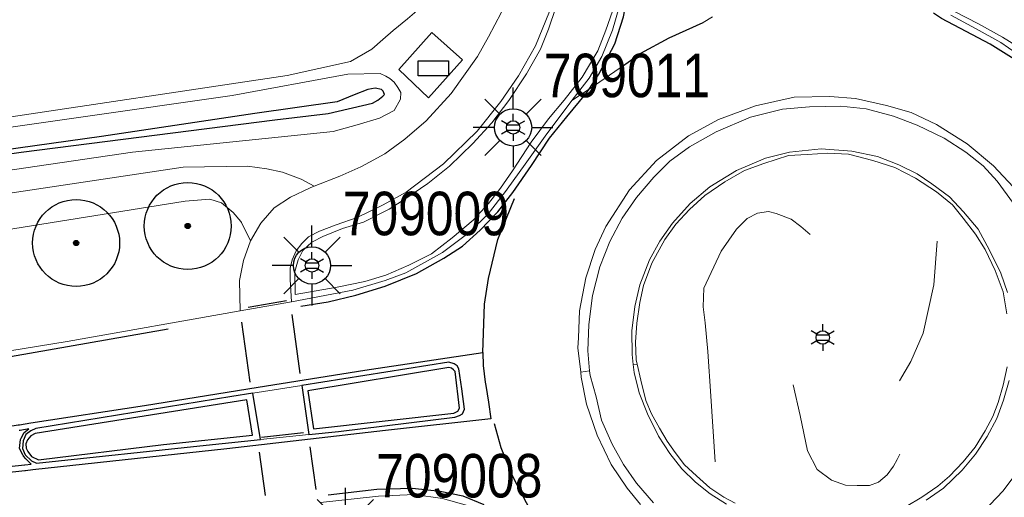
# Model space of a CAD drawing. Header units: metres. Extents: x 169249 to 194689, y 406250 to 412203.
# Tile 7 of 14: x 181572 to 181629, y 409284 to 409312. Entities that reach past the tile are written whole.
import ezdxf
from ezdxf.enums import TextEntityAlignment as Align

# ---------------------------------------------------------------- set-up
doc = ezdxf.new("R2010")
doc.units = ezdxf.units.M
doc.layers.get('0').update_dxf_attribs({"lineweight": 25})
for name, color, linetype, lineweight in [('B-WE-GR-BOOM-S', 90, 'Continuous', 25), ('B-WE-GR-HAAG-G', 90, 'GR-HAAG1', 13), ('B-WE-IE-TERREINAFSCHEIDING_KUNSTMATIG_HEKWERK-G', 20, 'IE-TERREINAFSCHEIDING-KUNSTMATIG', 18), ('B-WE-KL-ET_LS_OV_KAST-S', 190, 'Continuous', 25), ('B-WE-KL-ET_LS_OV_LICHTMAST-S', 190, 'Continuous', 25), ('B-WE-OG-TOPOGRAFIE_WATER-GV', 160, 'Continuous', 18), ('B-WE-OG-TOPOGRAFIE_WEG_BERM-GV', 62, 'Continuous', 18), ('B-WE-OG-TOPOGRAFIE_WEG_RIJWEG-GV', 252, 'Continuous', 18), ('B-WE-OG-TOPOGRAFIE_WEG_RIJWIELPAD-GV', 51, 'Continuous', 18)]:
    doc.layers.add(name, color=color, linetype=linetype, lineweight=lineweight)
for name, color, linetype in [('B-WE-OG-TOPOGRAFIE_WATER_SLOOT-GV', 7, 'Continuous'), ('B-WE-OG-TOPOGRAFIE_WEG_VERKEERSEILAND-GV', 7, 'Continuous'), ('B-WE-VW-MARKERING-G', 7, 'Continuous')]:
    doc.layers.add(name, color=color, linetype=linetype)
doc.styles.add('ARIAL', font='ARIALN.TTF', dxfattribs={"height": 1})
doc.styles.add('NLCS-ISO', font='txt')
doc.linetypes.add('GR-HAAG1', pattern='A,6,[176,NLCS.SHX,S=0.125,R=0,X=0,Y=0],-2', length=8)
doc.linetypes.add('IE-TERREINAFSCHEIDING-KUNSTMATIG', pattern='A,4,[82,NLCS.SHX,S=0.75,R=90,X=0,Y=0],4,-2', length=10)

# ---------------------------------------------------------------- blocks, each defined once
blk = doc.blocks.new('SKL-ET_OV_KAST_ALGEMEEN-SO')
for p, q in [((-0.912, 0.442), (0.838, 0.442)), ((-0.912, -0.433), (-0.912, 0.442)), ((0.838, 0.442), (0.838, -0.433)), ((0.838, -0.433), (-0.912, -0.433))]:
    blk.add_line(p, q)
blk = doc.blocks.new('SGR-BOOM_01')
at = {"ltscale": 0.1}
h = blk.add_hatch(color=256, dxfattribs=at)
edge = h.paths.add_edge_path()
edge.add_arc((0, 0), 0.15, 0, 360)
for radius in [2.5, 0.045]:
    blk.add_circle((0, 0), radius)
blk.add_circle((0, 0), 0.15, dxfattribs=at)
blk = doc.blocks.new('B-SIE-WEG_LICHTMAST-SO')
at = {"ltscale": 0.1}
for p, q in [((0, 0.386), (0, 0.772)), ((-0.334, 0.193), (-0.668, 0.386)), ((0.334, 0.193), (0.668, 0.386)), ((-0.334, -0.193), (-0.668, -0.386)), ((0, -0.386), (0, -0.772)), ((0.334, -0.193), (0.668, -0.386))]:
    blk.add_line(p, q, dxfattribs=at)
at = {"flags": 128}
for points in [[(-0.354, 0.152), (0.354, 0.152)], [(-0.354, -0.152), (0.354, -0.152)]]:
    blk.add_lwpolyline(points, dxfattribs=at)
at = {"ltscale": 0.1}
blk.add_circle((0, 0), 0.386, dxfattribs=at)
at = {"style": 'NLCS-ISO'}
blk.add_attdef('TYPE', text='', height=0.549, dxfattribs=at).set_placement((0, 0.772), align=Align.BOTTOM_CENTER)
blk = doc.blocks.new('LM')
for p, q in [((-0.47, 0.612), (-0.47, 1.834)), ((-1.227, 0.299), (-2.091, 1.163)), ((0.287, 0.298), (1.152, 1.163)), ((-1.54, -0.458), (-2.762, -0.458)), ((0.599, -0.458), (1.822, -0.458)), ((-1.226, -1.215), (-2.091, -2.08)), ((-0.47, -1.527), (-0.47, -2.75)), ((0.286, -1.214), (1.152, -2.08))]:
    blk.add_line(p, q)
blk.add_circle((-0.47, -0.458), 1.07)
at = {"color": 7, "style": 'ARIAL'}
blk.add_attdef('MASTNR.', (1.3, 1.28), '', height=2.5, dxfattribs=at)

msp = doc.modelspace()

# ---------------------------------------------------------------- linework, layer by layer
at = {"layer": 'B-WE-GR-HAAG-G'}
for points in [[(181611.889, 409286.132, 19.578), (181611.641, 409289.907, 19.758), (181611.466, 409292.467, 19.81), (181611.312, 409294.11, 19.821), (181611.2, 409295.045, 19.812), (181611.24, 409296.111, 19.801), (181612.232, 409298.23, 19.725), (181613.116, 409299.511, 19.675), (181613.725, 409300.114, 19.659), (181614.33, 409300.419, 19.681), (181614.95, 409300.512, 19.711), (181615.406, 409300.408, 19.752), (181616.259, 409300.077, 19.789), (181616.806, 409299.647, 19.848), (181617.353, 409299.194, 19.864)], [(181624.666, 409298.817, 19.569), (181624.465, 409296.307, 19.81), (181623.842, 409293.531, 19.984), (181623.14, 409291.904, 20.037), (181622.493, 409290.774, 20.044)], [(181616.384, 409290.559, 20.149), (181616.785, 409288.789, 20.028), (181617.195, 409286.754, 19.851), (181617.753, 409285.691, 19.731), (181618.576, 409285.064, 19.632), (181619.377, 409284.788, 19.591), (181620.055, 409284.763, 19.513), (181620.771, 409284.756, 19.501), (181621.273, 409284.959, 19.482), (181621.779, 409285.372, 19.455), (181622.152, 409285.878, 19.488), (181622.35, 409286.263, 19.56), (181622.5, 409286.57, 19.603)]]:
    msp.add_polyline3d(points, dxfattribs=at)
at = {"layer": 'B-WE-IE-TERREINAFSCHEIDING_KUNSTMATIG_HEKWERK-G'}
msp.add_polyline3d([(181598.33, 409322.817, 18.354), (181598.23, 409320.552, 18.354), (181597.959, 409318.445, 18.418), (181597.113, 409315.643, 18.49), (181596.525, 409314.257, 18.555), (181595.807, 409313.134, 18.564), (181595.131, 409312.402, 18.564), (181594.199, 409311.594, 18.561), (181593.36, 409310.935, 18.561), (181592.784, 409310.401, 18.561), (181592.149, 409309.843, 18.546), (181590.915, 409309.142, 18.471), (181587.28, 409308.335, 18.409), (181570.102, 409305.761, 18.334), (181549.462, 409302.853, 18.294), (181535.543, 409301.014, 18.291), (181525.363, 409299.338, 18.25)], dxfattribs=at)
at = {"layer": 'B-WE-OG-TOPOGRAFIE_WATER-GV'}
msp.add_polyline3d([(181530.004, 409296.872, 18.246), (181535.751, 409297.742, 18.226), (181542.867, 409298.643, 18.238), (181559.819, 409301.208, 18.16), (181578.378, 409303.938, 18.093), (181589.91, 409305.126, 18.366), (181591.294, 409305.509, 18.438), (181592.574, 409305.884, 18.441), (181593.418, 409306.329, 18.444), (181593.788, 409306.98, 18.438), (181593.811, 409307.368, 18.433), (181593.637, 409307.657, 18.433), (181593.419, 409307.948, 18.43), (181593.174, 409308.158, 18.415), (181592.944, 409308.292, 18.406), (181592.615, 409308.447, 18.319), (181590.762, 409308.422, 18.247), (181584.107, 409307.193, 18.273), (181566.007, 409304.594, 18.282), (181544.322, 409301.567, 18.255), (181532.085, 409299.994, 18.189)], dxfattribs=at)
at = {"layer": 'B-WE-OG-TOPOGRAFIE_WATER_SLOOT-GV'}
msp.add_polyline3d([(181521.263, 409296.319, 17.175), (181537.392, 409299.108, 17.277), (181555.651, 409301.657, 17.29), (181571.976, 409303.926, 17.29), (181586.564, 409305.791, 17.343), (181589.638, 409306.154, 17.365), (181592.178, 409306.742, 17.4), (181592.49, 409306.925, 17.4), (181592.782, 409307.147, 17.404), (181592.876, 409307.247, 17.404), (181592.787, 409307.445, 17.391), (181592.707, 409307.533, 17.387), (181592.335, 409307.614, 17.382), (181591.917, 409307.537, 17.382), (181591.117, 409307.224, 17.378), (181590.15, 409306.822, 17.382), (181585.418, 409306.161, 17.391), (181576.593, 409304.831, 17.387), (181566.984, 409303.496, 17.387), (181556.575, 409302.16, 17.378), (181547.695, 409300.871, 17.391), (181537.023, 409299.443, 17.277), (181527.062, 409297.675, 17.272)], dxfattribs=at)
at = {"layer": 'B-WE-OG-TOPOGRAFIE_WEG_BERM-GV'}
for p, q in [((181607.18, 409291.717, 19.033), (181607.402, 409291.749, 19.182)), ((181604.154, 409291.287, 18.894), (181604.666, 409291.36, 19.023))]:
    msp.add_line(p, q, dxfattribs=at)
for points in [[(181588.821, 409301.971, 18.406), (181590.307, 409302.556, 18.432), (181591.513, 409303.087, 18.451), (181592.006, 409303.356, 18.459), (181592.897, 409303.842, 18.474), (181594.039, 409304.679, 18.504), (181595.264, 409305.731, 18.542), (181596.711, 409307.299, 18.554), (181598.222, 409309.437, 18.555), (181598.856, 409310.567, 18.555), (181599.573, 409311.946, 18.526), (181599.971, 409313.043, 18.531), (181600.44, 409314.677, 18.531), (181600.589, 409316.121, 18.526), (181600.548, 409317.694, 18.499), (181600.3, 409321.594, 18.453), (181600.23, 409322.976, 18.448)], [(181605.361, 409309.438, 18.759), (181605.99, 409310.95, 18.735), (181606.372, 409312.27, 18.725), (181606.69, 409313.819, 18.688), (181606.704, 409314.888, 18.662), (181606.695, 409316.213, 18.639), (181606.581, 409317.151, 18.61), (181605.802, 409320.589, 18.592), (181605.788, 409320.652, 18.591)], [(181603.358, 409318.605, 18.536), (181603.417, 409318.003, 18.539), (181603.416, 409316.82, 18.536), (181603.278, 409315.671, 18.555), (181602.884, 409313.859, 18.6), (181602.359, 409312.025, 18.612), (181601.552, 409310.043, 18.622), (181600.586, 409308.319, 18.622), (181599.568, 409306.834, 18.625), (181598.199, 409305.147, 18.6), (181596.257, 409303.26, 18.603), (181594.108, 409301.64, 18.552), (181592.788, 409300.906, 18.539), (181591.302, 409300.168, 18.532), (181590.091, 409299.757, 18.51), (181589.131, 409299.385, 18.497), (181588.503, 409299.069, 18.481), (181588.108, 409298.678, 18.494), (181587.795, 409298.255, 18.504), (181587.569, 409297.737, 18.52), (181587.447, 409297.253, 18.526), (181587.437, 409296.602, 18.545), (181587.514, 409295.332, 18.591)], [(181596.601, 409303.13, 18.67), (181595.365, 409302.126, 18.634), (181594.105, 409301.264, 18.624), (181593.146, 409300.644, 18.613), (181591.667, 409299.907, 18.627), (181590.464, 409299.546, 18.616), (181589.415, 409299.12, 18.609), (181589.357, 409299.102, 18.613), (181588.698, 409298.75, 18.627), (181588.18, 409298.285, 18.627), (181587.909, 409297.737, 18.66), (181587.715, 409297.069, 18.663), (181587.741, 409295.738, 18.75), (181590.152, 409296.162, 18.757), (181591.734, 409296.496, 18.789), (181592.951, 409296.861, 18.811), (181594.261, 409297.427, 18.818), (181595.575, 409298.088, 18.829), (181596.77, 409298.996, 18.861), (181597.973, 409300.015, 18.868), (181598.843, 409300.981, 18.904), (181599.541, 409301.865, 18.904), (181600.227, 409302.848, 18.919), (181601.306, 409304.501, 18.922), (181602.309, 409305.843, 18.93), (181603.213, 409306.918, 18.894), (181604.243, 409308.235, 18.879), (181605.135, 409309.76, 18.897), (181605.601, 409310.95, 18.926), (181605.975, 409312.037, 18.883)], [(181602.729, 409312.241, 18.699), (181602.307, 409311.008, 18.71), (181601.834, 409309.856, 18.732), (181601.041, 409308.438, 18.739), (181600.016, 409306.909, 18.721), (181599.047, 409305.621, 18.717), (181597.95, 409304.43, 18.717), (181596.601, 409303.13, 18.67)], [(181625.647, 409312.026, 18.809), (181627.025, 409311.304, 18.786), (181628.413, 409310.541, 18.729), (181629.775, 409309.691, 18.722)], [(181625.448, 409311.814, 18.764), (181626.898, 409311.03, 18.801), (181628.318, 409310.245, 18.751), (181629.2, 409309.629, 18.723), (181630.258, 409308.903, 18.712), (181631.025, 409308.323, 18.717), (181631.817, 409307.64, 18.707), (181632.583, 409306.789, 18.694), (181633.469, 409305.874, 18.686), (181634.389, 409305.007, 18.717), (181635.313, 409304.277, 18.717), (181636.342, 409303.624, 18.71), (181637.244, 409303.154, 18.691)], [(181595.597, 409310.805, 18.688), (181593.702, 409308.675, 18.633), (181595.403, 409307.048, 18.726), (181597.366, 409309.24, 18.703), (181595.597, 409310.805, 18.688)], [(181603.653, 409306.895, 18.772), (181604.637, 409308.178, 18.777), (181605.361, 409309.438, 18.759)], [(181587.514, 409295.332, 18.591), (181591.047, 409295.997, 18.533), (181592.911, 409296.559, 18.673), (181594.092, 409296.997, 18.648), (181596.216, 409298.164, 18.699), (181597.749, 409299.315, 18.724), (181598.838, 409300.377, 18.75), (181599.826, 409301.669, 18.737), (181599.93, 409301.812, 18.743), (181600.969, 409303.232, 18.801), (181602.12, 409304.851, 18.737), (181603.653, 409306.895, 18.772)], [(181629.307, 409301.63, 18.856), (181627.898, 409303.135, 18.885), (181626.379, 409304.418, 18.907), (181624.62, 409305.521, 18.896), (181623.164, 409306.22, 18.91), (181621.752, 409306.622, 18.903), (181619.954, 409307.019, 18.878), (181618.492, 409307.138, 18.86), (181616.43, 409307.098, 18.856), (181614.217, 409306.587, 18.831), (181612.089, 409305.814, 18.853), (181610.349, 409304.87, 18.856), (181608.521, 409303.451, 18.9), (181606.966, 409301.759, 18.889), (181605.607, 409299.648, 18.9), (181604.996, 409298.343, 18.882), (181604.442, 409296.701, 18.874), (181604.095, 409294.806, 18.867), (181604.022, 409293.259, 18.813), (181603.994, 409292.682, 18.885), (181604.154, 409291.287, 18.894)], [(181604.666, 409291.36, 19.023), (181604.562, 409292.501, 19.02), (181604.625, 409294.02, 19.024), (181604.825, 409295.689, 19.02), (181605.261, 409297.347, 19.013), (181605.838, 409298.785, 19.017), (181606.548, 409300.142, 19.013), (181607.367, 409301.316, 19.01), (181608.362, 409302.495, 19.007), (181609.288, 409303.422, 19), (181610.403, 409304.234, 19.01), (181611.938, 409305.092, 19.013), (181613.923, 409305.938, 19.024), (181615.769, 409306.404, 19.02), (181617.318, 409306.546, 19.027), (181619.121, 409306.571, 19.027), (181620.573, 409306.421, 19.03), (181622.142, 409306.003, 19.027), (181623.508, 409305.489, 19.027), (181625.051, 409304.739, 19.024), (181626.296, 409303.932, 19.037), (181627.309, 409303.153, 19.03), (181628.105, 409302.258, 19.017), (181629.056, 409300.976, 19.02)], [(181628.7, 409295.855, 19.037), (181628.319, 409296.972, 19.051), (181627.672, 409298.301, 19.047), (181627.013, 409299.511, 19.061), (181626.177, 409300.508, 19.075), (181625.367, 409301.357, 19.075), (181624.345, 409302.106, 19.064), (181623.503, 409302.684, 19.092), (181622.452, 409303.201, 19.061), (181621.226, 409303.689, 19.071), (181619.755, 409303.994, 19.081), (181617.989, 409304.117, 19.081), (181616.155, 409303.936, 19.078), (181614.777, 409303.593, 19.058), (181613.109, 409302.867, 19.075), (181611.576, 409301.933, 19.085), (181610.46, 409300.981, 19.071), (181609.439, 409299.851, 19.071), (181608.711, 409298.815, 19.064), (181608.119, 409297.736, 19.054), (181607.557, 409296.294, 19.044), (181607.271, 409295.048, 19.047), (181607.103, 409293.651, 19.047), (181607.12, 409292.289, 19.044), (181607.18, 409291.717, 19.033)], [(181607.402, 409291.749, 19.182), (181607.347, 409291.987, 19.177), (181607.308, 409293.014, 19.185), (181607.384, 409294.103, 19.188), (181607.559, 409295.286, 19.195), (181607.76, 409296.267, 19.192), (181608.245, 409297.548, 19.199), (181608.998, 409298.905, 19.195), (181609.634, 409299.794, 19.218), (181610.417, 409300.631, 19.224), (181611.287, 409301.442, 19.205), (181612.435, 409302.222, 19.202), (181613.567, 409302.876, 19.215), (181614.687, 409303.283, 19.227), (181616.108, 409303.732, 19.231), (181617.181, 409303.804, 19.224), (181618.372, 409303.879, 19.24), (181619.557, 409303.807, 19.221), (181620.962, 409303.459, 19.221), (181622.223, 409303.046, 19.224), (181623.414, 409302.427, 19.205), (181624.613, 409301.659, 19.218), (181625.531, 409300.898, 19.221), (181626.156, 409300.132, 19.211), (181626.869, 409299.223, 19.208), (181627.426, 409298.338, 19.192), (181628.001, 409297.128, 19.167), (181628.459, 409295.891, 19.167), (181628.666, 409294.626, 19.172)], [(181528.106, 409294.63, 18.36), (181553.605, 409298.724, 18.36), (181568.238, 409301.104, 18.336), (181581.29, 409303.075, 18.301), (181584.985, 409303.118, 18.348), (181586.102, 409302.965, 18.383), (181587.004, 409302.772, 18.383), (181588.075, 409302.376, 18.36), (181588.821, 409301.971, 18.406)], [(181585.163, 409298.827, 18.421), (181584.654, 409299.884, 18.407), (181584.609, 409299.944, 18.395), (181584.169, 409300.468, 18.371), (181583.492, 409301.011, 18.348), (181582.823, 409301.221, 18.324), (181581.403, 409301.109, 18.336), (181570.519, 409299.363, 18.324), (181558.359, 409297.372, 18.348), (181548.5, 409295.949, 18.371), (181537.5, 409294.029, 18.36), (181528.297, 409292.657, 18.383)], [(181584.569, 409294.809, 18.546), (181584.537, 409296.548, 18.47), (181584.768, 409297.708, 18.428), (181585.163, 409298.827, 18.421)], [(181548.669, 409288.672, 18.342), (181561.704, 409290.922, 18.291), (181571.315, 409292.51, 18.367), (181574.613, 409293.054, 18.393), (181584.569, 409294.809, 18.546)], [(181607.18, 409291.717, 19.033), (181607.229, 409291.255, 19.024), (181607.516, 409290.101, 19.01), (181608.005, 409288.877, 19.027), (181608.636, 409287.602, 19.037), (181609.284, 409286.603, 19.037), (181609.979, 409285.73, 19.044), (181610.752, 409284.95, 19.034), (181611.592, 409284.281, 19.044), (181612.545, 409283.686, 19.044)], [(181613.039, 409283.752, 19.177), (181612.383, 409284.1, 19.167), (181611.573, 409284.635, 19.17), (181610.806, 409285.314, 19.174), (181610.126, 409285.958, 19.192), (181609.597, 409286.671, 19.192), (181609.129, 409287.321, 19.185), (181608.679, 409288.062, 19.195), (181608.221, 409288.893, 19.21), (181607.909, 409289.653, 19.221), (181607.617, 409290.828, 19.199), (181607.402, 409291.749, 19.182)], [(181628.679, 409291.592, 19.179), (181628.444, 409290.534, 19.17), (181628.156, 409289.532, 19.17), (181627.853, 409288.73, 19.179), (181627.42, 409287.902, 19.186), (181626.839, 409286.969, 19.173), (181626.156, 409286.134, 19.159), (181625.372, 409285.296, 19.169), (181624.69, 409284.729, 19.176), (181623.78, 409284.103, 19.183), (181622.868, 409283.552, 19.179)], [(181604.154, 409291.287, 18.894), (181604.189, 409290.985, 18.896), (181604.485, 409289.45, 18.889), (181605.096, 409287.653, 18.885), (181605.9, 409285.972, 18.867), (181606.818, 409284.607, 18.878), (181607.602, 409283.669, 18.878)], [(181608.342, 409283.766, 18.986), (181607.364, 409284.907, 18.986), (181606.615, 409285.975, 18.979), (181605.957, 409287.135, 19.017), (181605.343, 409288.521, 18.996), (181605.046, 409289.86, 19), (181604.69, 409291.096, 19.024), (181604.666, 409291.36, 19.023)], [(181624.031, 409283.919, 19.034), (181625.029, 409284.617, 19.034), (181626.088, 409285.653, 19.058), (181626.859, 409286.56, 19.058), (181627.527, 409287.59, 19.064), (181628.096, 409288.618, 19.064), (181628.467, 409289.68, 19.037), (181628.802, 409290.811, 19.047)], [(181629.523, 409285.896, 18.996), (181628.45, 409284.46, 18.996), (181627.296, 409283.246, 18.993)], [(181600.71, 409282.037, 18.691), (181600.208, 409282.398, 18.691), (181599.226, 409283.006, 18.691), (181597.775, 409283.572, 18.687), (181596.21, 409284.017, 18.623), (181594.579, 409284.249, 18.627), (181592.529, 409284.151, 18.583), (181589.188, 409283.782, 18.538)]]:
    msp.add_polyline3d(points, dxfattribs=at)
at = {"layer": 'B-WE-OG-TOPOGRAFIE_WEG_RIJWEG-GV'}
for p, q in [((181611.731, 409311.714, 18.854), (181611.196, 409311.379, 18.812)), ((181606.428, 409308.78, 18.825), (181604.634, 409307.562, 18.791)), ((181604.634, 409307.562, 18.791), (181603.653, 409306.895, 18.772))]:
    msp.add_line(p, q, dxfattribs=at)
at = {"layer": 'B-WE-OG-TOPOGRAFIE_WEG_RIJWIELPAD-GV'}
for p, q in [((181584.569, 409294.809, 18.546), (181587.514, 409295.332, 18.591)), ((181588.122, 409290.514, 18.603), (181585.303, 409290.068, 18.555)), ((181585.748, 409287.409, 18.594), (181588.522, 409287.694, 18.622))]:
    msp.add_line(p, q, dxfattribs=at)
msp.add_polyline3d([(181588.821, 409301.971, 18.406), (181588.595, 409301.882, 18.402), (181587.462, 409301.348, 18.39), (181586.533, 409300.723, 18.394), (181585.75, 409299.851, 18.398), (181585.163, 409298.827, 18.421)], dxfattribs=at)
at = {"layer": 'B-WE-OG-TOPOGRAFIE_WEG_VERKEERSEILAND-GV'}
for p, q in [((181588.122, 409290.514, 18.603), (181588.522, 409287.694, 18.622)), ((181585.748, 409287.409, 18.594), (181585.303, 409290.068, 18.555))]:
    msp.add_line(p, q, dxfattribs=at)
for points in [[(181588.522, 409287.694, 18.622), (181590.231, 409287.87, 18.639), (181596.917, 409288.695, 18.74), (181597.19, 409288.787, 18.758), (181597.362, 409288.892, 18.754), (181597.476, 409289.155, 18.743), (181597.311, 409290.319, 18.749), (181597.147, 409291.476, 18.754), (181597.053, 409291.653, 18.74), (181596.869, 409291.77, 18.747), (181596.571, 409291.852, 18.747), (181588.122, 409290.514, 18.603)], [(181596.856, 409288.918, 18.855), (181597.095, 409289.035, 18.87), (181597.187, 409289.219, 18.87), (181596.933, 409291.317, 18.834), (181596.846, 409291.416, 18.84), (181596.729, 409291.51, 18.84), (181596.565, 409291.545, 18.837), (181588.47, 409290.201, 18.738), (181588.779, 409288.02, 18.711), (181596.856, 409288.918, 18.855)], [(181585.303, 409290.068, 18.555), (181584.096, 409289.877, 18.535), (181572.825, 409288.035, 18.466)], [(181572.264, 409286.918, 18.612), (181572.349, 409286.718, 18.612), (181572.573, 409286.424, 18.606), (181572.962, 409286.24, 18.606), (181580.153, 409287.123, 18.642), (181585.272, 409287.654, 18.717), (181584.955, 409289.689, 18.72), (181572.776, 409287.759, 18.639), (181572.537, 409287.62, 18.639), (181572.348, 409287.388, 18.624), (181572.244, 409287.165, 18.615), (181572.264, 409286.918, 18.612)], [(181572.825, 409288.035, 18.466), (181572.527, 409287.916, 18.473), (181572.242, 409287.696, 18.473), (181572.082, 409287.342, 18.47), (181572.058, 409286.886, 18.47), (181572.205, 409286.535, 18.473), (181572.564, 409286.19, 18.47), (181572.854, 409286.05, 18.466), (181582.622, 409287.088, 18.563), (181585.748, 409287.409, 18.594)]]:
    msp.add_polyline3d(points, dxfattribs=at)
at = {"layer": 'B-WE-VW-MARKERING-G', "linetype": 'Continuous'}
for p, q in [((181587.236, 409295.383, 18.569), (181585.021, 409294.999, 18.511)), ((181588.209, 409287.802, 18.75), (181585.791, 409287.529, 18.729))]:
    msp.add_line(p, q, dxfattribs=at)
at = {"layer": 'B-WE-VW-MARKERING-G'}
for p, q in [((181587.536, 409294.6, 18.645), (181588.002, 409291.207, 18.72)), ((181585.14, 409290.703, 18.706), (181584.657, 409294.163, 18.618)), ((181586.027, 409284.19, 18.691), (181585.673, 409286.687, 18.711)), ((181588.569, 409286.99, 18.741), (181588.916, 409284.532, 18.717))]:
    msp.add_line(p, q, dxfattribs=at)
for points in [[(181604.634, 409307.562, 18.756), (181605.204, 409308.409, 18.745), (181606.125, 409310.164, 18.733), (181606.611, 409311.708, 18.729), (181606.979, 409313.622, 18.71), (181607.025, 409314.995, 18.718), (181607.016, 409316.338, 18.642), (181606.863, 409317.661, 18.612), (181606.203, 409320.302, 18.627), (181605.398, 409323.488, 18.583)], [(181665.293, 409304.114, 18.447), (181663.499, 409303.908, 18.456), (181663.498, 409303.908, 18.456), (181652.857, 409302.683, 18.512), (181647.68, 409302.107, 18.638), (181643.035, 409301.602, 18.681), (181641.209, 409301.674, 18.666), (181639.476, 409301.998, 18.666), (181637.47, 409302.633, 18.688), (181635.943, 409303.403, 18.695), (181634.134, 409304.748, 18.713), (181632.446, 409306.373, 18.717), (181630.866, 409307.895, 18.713), (181629.24, 409309.176, 18.695), (181627.702, 409310.142, 18.782), (181626.32, 409310.868, 18.789), (181624.909, 409311.62, 18.778), (181624.439, 409311.926, 18.771)], [(181588.058, 409295.073, 18.547), (181589.629, 409295.332, 18.619), (181591.225, 409295.717, 18.638), (181592.916, 409296.23, 18.665), (181594.716, 409296.951, 18.688), (181596.281, 409297.845, 18.718), (181597.349, 409298.529, 18.729), (181598.365, 409299.441, 18.771), (181599.389, 409300.499, 18.76), (181600.243, 409301.608, 18.767), (181601.332, 409303.155, 18.798), (181602.364, 409304.728, 18.794), (181603.36, 409305.971, 18.802), (181604.445, 409307.28, 18.76), (181604.634, 409307.562, 18.756)], [(181572.533, 409288.365, 18.541), (181579.059, 409289.368, 18.561), (181585.607, 409290.419, 18.65), (181591.733, 409291.387, 18.724), (181598.518, 409292.42, 18.813)], [(181598.518, 409292.42, 18.813), (181598.547, 409291.672, 18.813), (181598.668, 409290.708, 18.807), (181598.698, 409290.51, 18.807), (181598.846, 409289.549, 18.807), (181598.994, 409288.601, 18.794), (181592.926, 409287.926, 18.708), (181583.794, 409286.88, 18.593), (181572.64, 409285.662, 18.516)], [(181536.017, 409282.638, 18.513), (181539.544, 409283.188, 18.481), (181546.799, 409284.325, 18.445), (181554.372, 409285.537, 18.433), (181559.163, 409286.271, 18.423), (181565.684, 409287.273, 18.452), (181571.807, 409288.249, 18.532), (181571.876, 409288.26, 18.533), (181572.533, 409288.365, 18.541)], [(181571.954, 409287.452, 18.471), (181571.977, 409287.496, 18.47), (181572.148, 409287.815, 18.468), (181572.411, 409288.016, 18.461), (181571.92, 409287.932, 18.458), (181571.867, 409287.923, 18.457)], [(181566.853, 409285.371, 18.413), (181572.157, 409285.951, 18.44), (181572.181, 409285.954, 18.44), (181572.545, 409285.994, 18.442), (181572.247, 409286.293, 18.458), (181572.115, 409286.454, 18.466), (181572.102, 409286.469, 18.466), (181572.076, 409286.5, 18.468), (181571.902, 409286.865, 18.48), (181571.886, 409286.9, 18.481), (181571.933, 409287.414, 18.471), (181571.954, 409287.452, 18.471)], [(181572.64, 409285.662, 18.516), (181572.225, 409285.617, 18.51), (181572.193, 409285.613, 18.509), (181566.744, 409285.023, 18.433), (181558.903, 409284.157, 18.449), (181551.689, 409283.388, 18.455), (181544.364, 409282.583, 18.461), (181536.132, 409281.591, 18.5)], [(181589.63, 409284.234, 18.584), (181592.438, 409284.546, 18.605), (181594.486, 409284.603, 18.649), (181596.071, 409284.437, 18.69), (181597.384, 409284.163, 18.686), (181598.592, 409283.681, 18.693)]]:
    msp.add_polyline3d(points, dxfattribs=at)
at = {"layer": 'B-WE-VW-MARKERING-G', "linetype": 'Continuous'}
for points in [[(181606.428, 409308.78, 18.825), (181607.617, 409309.619, 18.832), (181609.236, 409310.509, 18.805), (181611.196, 409311.379, 18.812)], [(181598.518, 409292.42, 18.813), (181598.625, 409295.196, 18.788), (181598.848, 409296.663, 18.772), (181599.398, 409298.901, 18.803), (181600.346, 409301.267, 18.799)], [(181580.43, 409293.75, 18.477), (181571.361, 409292.163, 18.484), (181535.621, 409285.907, 18.511), (181523.888, 409283.715, 18.459), (181517.279, 409282.366, 18.453), (181515.205, 409281.942, 18.451), (181507.17, 409279.861, 18.422), (181499.091, 409277.282, 18.374), (181491.562, 409274.44, 18.344), (181483.644, 409270.933, 18.32), (181476.325, 409267.107, 18.29), (181467.758, 409262.142, 18.277), (181449.739, 409251.155, 18.197), (181429.017, 409238.802, 18.115), (181427.311, 409237.81, 18.104), (181411.622, 409228.692, 17.999), (181397.618, 409220.832, 17.894), (181380.029, 409211.21, 17.781), (181378.919, 409210.622, 17.776)], [(181601.315, 409283.249, 18.823), (181600.252, 409285.284, 18.844), (181599.587, 409286.936, 18.833), (181599.2, 409288.313, 18.837)]]:
    msp.add_polyline3d(points, dxfattribs=at)

# ---------------------------------------------------------------- block references
for p, values in [((181600.737, 409305.811, 18.79), {'MASTNR.': '709011'}), ((181589.171, 409297.874, 18.738), {'MASTNR.': '709009'}), ((181591.095, 409282.798, 18.775), {'MASTNR.': '709008'})]:
    msp.add_blockref('LM', p).add_auto_attribs(values)
at = {"layer": 'B-WE-GR-BOOM-S', "color": 7}
for p in [(181581.554, 409299.684, 17.961), (181575.135, 409298.71, 17.964)]:
    msp.add_blockref('SGR-BOOM_01', p, dxfattribs=at)
at = {"layer": 'B-WE-KL-ET_LS_OV_KAST-S', "color": 7}
msp.add_blockref('SKL-ET_OV_KAST_ALGEMEEN-SO', (181595.721, 409308.746, 18.676), dxfattribs=at)
at = {"layer": 'B-WE-KL-ET_LS_OV_LICHTMAST-S', "color": 7}
for p in [(181600.267, 409305.353, 18.79), (181588.701, 409297.416, 18.738), (181618.074, 409293.275, 20.22)]:
    msp.add_blockref('B-SIE-WEG_LICHTMAST-SO', p, dxfattribs=at)

doc.saveas('drawing.dxf')
